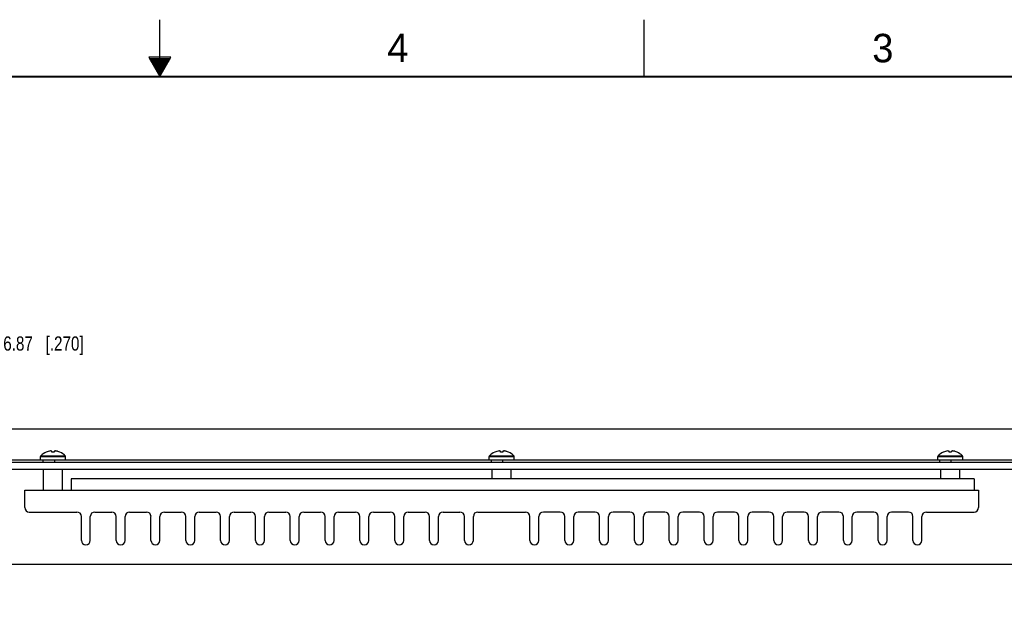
# Model space of a CAD drawing. Header units: inches. Extents: x 0 to 34, y 0 to 22.
# Tile 32 of 42: x 15.8 to 24.4, y 16.9 to 22. Entities that reach past the tile are written whole.
import ezdxf

# ---------------------------------------------------------------- set-up
doc = ezdxf.new("R2010")
doc.units = ezdxf.units.IN
doc.header["$LTSCALE"] = 1.87
doc.header["$MEASUREMENT"] = 0
doc.layers.get('0').update_dxf_attribs({"linetype": 'CONTINUOUS'})
doc.layers.add('02___PRT_ALL_AXES', color=7, linetype='CONTINUOUS')
doc.layers.add('DIMENSIONS', color=7, linetype='CONTINUOUS')
doc.styles.get("Standard").update_dxf_attribs({"font": 'txt', "width": 0.8})
doc.styles.add('TEXTSTYLE_2', font='txt')
doc.dimstyles.new('DIMSTYLE_1', dxfattribs={"dimtxt": 0.125, "dimasz": 0.18, "dimexe": 0.125, "dimexo": 0.0625, "dimgap": 0.0625, "dimtad": 0, "dimtih": 1, "dimtoh": 1, "dimzin": 0, "dimdsep": 46, "dimtxsty": 'STANDARD', "dimblk": '_FILLED', "dimblk1": '_FILLED', "dimblk2": '_FILLED', "dimcen": 0.09, "dimazin": 0, "dimtp": 0.01, "dimtm": 0.01, "dimtfac": 1, "dimtofl": 0, "dimtmove": 0, "dimatfit": 3, "dimldrblk": '_FILLED', "dimfxl": 1, "dimtolj": 1, "dimtzin": 0, "dimarcsym": 0})

# ---------------------------------------------------------------- blocks, each defined once
blk = doc.blocks.new('_FILLED')
at = {"color": 0, "linetype": 'BYBLOCK'}
blk.add_solid([(0, 0), (-1, 0.174), (-1, -0.174)], dxfattribs=at)
blk = doc.blocks.new('*D1')
at = {"layer": 'DIMENSIONS', "color": 2, "linetype": 'CONTINUOUS'}
for p, q in [((15.4446, 18.4076), (15.4446, 19.1576)), ((15.4446, 19.1576), (15.5621, 19.1576)), ((14.664, 18.4076), (15.5696, 18.4076)), ((15.4446, 18.1373), (15.4446, 17.7773))]:
    blk.add_line(p, q, dxfattribs=at)
at = {"layer": 'DIMENSIONS', "color": 2, "linetype": 'CONTINUOUS', "xscale": 0.18, "yscale": 0.18, "zscale": 0.18}
for p, rotation in [((15.4446, 18.4076), 270), ((15.4446, 18.1373), 90)]:
    blk.add_blockref('_FILLED', p, dxfattribs=dict(at, rotation=rotation))
at = {"layer": 'DIMENSIONS', "color": 2, "linetype": 'CONTINUOUS', "insert": (15.6246, 19.2201), "char_height": 0.125, "width": 1.125, "attachment_point": 1, "line_spacing_factor": 0.9}
blk.add_mtext('6.87{\\ftxt.shx;\\W1.000000;\\H0.125000; }[.270]', dxfattribs=at)
blk = doc.blocks.new('*D2')
at = {"layer": 'DIMENSIONS', "color": 2, "linetype": 'CONTINUOUS'}
for p, q in [((26.9322, 18.4076), (26.9322, 19.0354)), ((26.9322, 19.0354), (27.0497, 19.0354)), ((14.664, 18.4076), (27.0572, 18.4076)), ((26.0829, 18.2157), (27.0572, 18.2157)), ((26.9322, 18.2157), (26.9322, 17.8557))]:
    blk.add_line(p, q, dxfattribs=at)
at = {"layer": 'DIMENSIONS', "color": 2, "linetype": 'CONTINUOUS', "xscale": 0.18, "yscale": 0.18, "zscale": 0.18}
for p, rotation in [((26.9322, 18.4076), 270), ((26.9322, 18.2157), 90)]:
    blk.add_blockref('_FILLED', p, dxfattribs=dict(at, rotation=rotation))
at = {"layer": 'DIMENSIONS', "color": 2, "linetype": 'CONTINUOUS', "insert": (27.1122, 19.0979), "char_height": 0.125, "width": 1.125, "attachment_point": 1, "line_spacing_factor": 0.9}
blk.add_mtext('4.88{\\ftxt.shx;\\W1.000000;\\H0.125000; }[.192]', dxfattribs=at)
blk = doc.blocks.new('*D3')
at = {"layer": 'DIMENSIONS', "color": 2, "linetype": 'CONTINUOUS'}
for p, q in [((27.6822, 17.6113), (27.6822, 17.9713)), ((26.0526, 17.6113), (27.8072, 17.6113)), ((14.664, 17.2194), (27.8072, 17.2194)), ((27.6822, 17.2194), (27.6822, 16.8594))]:
    blk.add_line(p, q, dxfattribs=at)
at = {"layer": 'DIMENSIONS', "color": 2, "linetype": 'CONTINUOUS', "xscale": 0.18, "yscale": 0.18, "zscale": 0.18}
for p, rotation in [((27.6822, 17.6113), 270), ((27.6822, 17.2194), 90)]:
    blk.add_blockref('_FILLED', p, dxfattribs=dict(at, rotation=rotation))
at = {"layer": 'DIMENSIONS', "color": 2, "linetype": 'CONTINUOUS', "insert": (27.6822, 17.4778), "char_height": 0.125, "width": 1.125, "attachment_point": 2, "line_spacing_factor": 0.9}
blk.add_mtext('9.95{\\ftxt.shx;\\W1.000000;\\H0.125000; }[.392]', dxfattribs=at)
blk = doc.blocks.new('*D5')
at = {"layer": 'DIMENSIONS', "color": 2, "linetype": 'CONTINUOUS'}
for p, q in [((24.5459, 18.1373), (24.5459, 19.1576)), ((24.5459, 19.1576), (24.6634, 19.1576)), ((24.5459, 18.0533), (24.5459, 17.6933))]:
    blk.add_line(p, q, dxfattribs=at)
at = {"layer": 'DIMENSIONS', "color": 2, "linetype": 'CONTINUOUS', "xscale": 0.18, "yscale": 0.18, "zscale": 0.18}
for p, rotation in [((24.5459, 18.1373), 270), ((24.5459, 18.0533), 90)]:
    blk.add_blockref('_FILLED', p, dxfattribs=dict(at, rotation=rotation))
at = {"layer": 'DIMENSIONS', "color": 2, "linetype": 'CONTINUOUS', "insert": (24.7259, 19.2201), "char_height": 0.125, "width": 1.125, "attachment_point": 1, "line_spacing_factor": 0.9}
blk.add_mtext('2.13{\\ftxt.shx;\\W1.000000;\\H0.125000; }[.084]', dxfattribs=at)

msp = doc.modelspace()

# ---------------------------------------------------------------- linework, layer by layer
at = {"color": 2, "linetype": 'CONTINUOUS'}
for p, q in [((17, 21.5), (17, 22)), ((21.25, 22), (21.25, 21.5)), ((16.902, 21.6697), (17, 21.5)), ((17.098, 21.6697), (16.902, 21.6697)), ((16.9076, 21.66), (17.0924, 21.66)), ((16.9134, 21.65), (17.0866, 21.65)), ((16.9192, 21.64), (17.0808, 21.64)), ((16.925, 21.63), (17.0751, 21.63)), ((16.9307, 21.62), (17.0693, 21.62)), ((17, 21.5), (17.098, 21.6697)), ((16.9365, 21.61), (17.0635, 21.61)), ((16.9423, 21.6), (17.0578, 21.6)), ((16.9481, 21.59), (17.052, 21.59)), ((16.9538, 21.58), (17.0462, 21.58)), ((16.9596, 21.57), (17.0404, 21.57)), ((16.9654, 21.56), (17.0347, 21.56)), ((16.9712, 21.55), (17.0289, 21.55)), ((16.9769, 21.54), (17.0231, 21.54)), ((16.9827, 21.53), (17.0173, 21.53)), ((16.9885, 21.52), (17.0116, 21.52)), ((16.9942, 21.51), (17.0058, 21.51))]:
    msp.add_line(p, q, dxfattribs=at)
at = {"color": 7, "linetype": 'CONTINUOUS'}
for p, q in [((15.9526, 18.1373), (15.9526, 18.1653)), ((15.9526, 18.1653), (16.1716, 18.1653)), ((15.9554, 18.1722), (16.1688, 18.1722)), ((16.0012, 18.2039), (16.0011, 18.2042)), ((16.0526, 18.2042), (16.0526, 18.2109)), ((16.0526, 18.2039), (16.0526, 18.2042)), ((16.0716, 18.2109), (16.0716, 18.2042)), ((16.0716, 18.2042), (16.0716, 18.2039)), ((16.1229, 18.2039), (16.1224, 18.2042)), ((16.1231, 18.2042), (16.1229, 18.2039)), ((16.1716, 18.1373), (16.1716, 18.1653)), ((19.8926, 18.1373), (19.8926, 18.1653)), ((19.8926, 18.1653), (20.1116, 18.1653)), ((19.8954, 18.1722), (20.1088, 18.1722)), ((19.9412, 18.2039), (19.9411, 18.2042)), ((19.9926, 18.2042), (19.9926, 18.2109)), ((19.9926, 18.2039), (19.9926, 18.2042)), ((20.0116, 18.2109), (20.0116, 18.2042)), ((20.0116, 18.2042), (20.0116, 18.2039)), ((20.0629, 18.2039), (20.0624, 18.2042)), ((20.0631, 18.2042), (20.0629, 18.2039)), ((20.1116, 18.1373), (20.1116, 18.1653)), ((23.8326, 18.1653), (24.0516, 18.1653)), ((23.8326, 18.1373), (23.8326, 18.1653)), ((23.8354, 18.1722), (24.0488, 18.1722)), ((23.8812, 18.2039), (23.8811, 18.2042)), ((23.9326, 18.2042), (23.9326, 18.2109)), ((23.9326, 18.2039), (23.9326, 18.2042)), ((23.9516, 18.2109), (23.9516, 18.2042)), ((23.9516, 18.2042), (23.9516, 18.2039)), ((24.0029, 18.2039), (24.0024, 18.2042)), ((24.0031, 18.2042), (24.0029, 18.2039)), ((24.0516, 18.1373), (24.0516, 18.1653)), ((14.6474, 18.1373), (26.1822, 18.1373)), ((14.8378, 18.1153), (25.7252, 18.1153)), ((15.9725, 18.1373), (15.9725, 18.1153)), ((16.0739, 18.1373), (16.0739, 18.1153)), ((19.9095, 18.1373), (19.9095, 18.1153)), ((20.0109, 18.1373), (20.0109, 18.1153)), ((23.8465, 18.1373), (23.8465, 18.1153)), ((23.9479, 18.1373), (23.9479, 18.1153)), ((15.9791, 17.87), (15.9791, 18.0533)), ((16.1451, 17.87), (16.1451, 18.0533)), ((19.9191, 17.97), (19.9191, 18.0533)), ((20.0851, 17.97), (20.0851, 18.0533)), ((23.8591, 17.97), (23.8591, 18.0533)), ((24.0251, 17.97), (24.0251, 18.0533)), ((16.2222, 17.97), (16.2222, 17.87)), ((24.1513, 17.97), (16.2222, 17.97)), ((24.1513, 17.97), (24.1513, 17.87)), ((15.8135, 17.7176), (15.8135, 17.87)), ((15.8135, 17.87), (24.1907, 17.87)), ((24.1907, 17.87), (24.1907, 17.7176)), ((15.8529, 17.6783), (16.2713, 17.6783)), ((16.4288, 17.6783), (16.5771, 17.6783)), ((16.7346, 17.6783), (16.883, 17.6783)), ((17.0404, 17.6783), (17.1888, 17.6783)), ((17.3463, 17.6783), (17.4946, 17.6783)), ((17.6521, 17.6783), (17.8004, 17.6783)), ((17.9579, 17.6783), (18.1063, 17.6783)), ((18.2638, 17.6783), (18.4121, 17.6783)), ((18.5696, 17.6783), (18.7179, 17.6783)), ((18.8754, 17.6783), (19.0238, 17.6783)), ((19.1812, 17.6783), (19.3296, 17.6783)), ((19.4871, 17.6783), (19.6354, 17.6783)), ((19.7929, 17.6783), (20.2113, 17.6783)), ((20.5171, 17.6783), (20.3688, 17.6783)), ((20.823, 17.6783), (20.6746, 17.6783)), ((21.1288, 17.6783), (20.9804, 17.6783)), ((21.4346, 17.6783), (21.2863, 17.6783)), ((21.7404, 17.6783), (21.5921, 17.6783)), ((22.0463, 17.6783), (21.8979, 17.6783)), ((22.3521, 17.6783), (22.2038, 17.6783)), ((22.6579, 17.6783), (22.5096, 17.6783)), ((22.9638, 17.6783), (22.8154, 17.6783)), ((23.2696, 17.6783), (23.1212, 17.6783)), ((23.5754, 17.6783), (23.4271, 17.6783)), ((23.7329, 17.6783), (24.1513, 17.6783)), ((16.3107, 17.4295), (16.3107, 17.6389)), ((16.3894, 17.4295), (16.3894, 17.6389)), ((16.6165, 17.4295), (16.6165, 17.6389)), ((16.6952, 17.4295), (16.6952, 17.6389)), ((16.9223, 17.4295), (16.9223, 17.6389)), ((17.0011, 17.4295), (17.0011, 17.6389)), ((17.2282, 17.4295), (17.2282, 17.6389)), ((17.3069, 17.4295), (17.3069, 17.6389)), ((17.534, 17.4295), (17.534, 17.6389)), ((17.6127, 17.4295), (17.6127, 17.6389)), ((17.8398, 17.4295), (17.8398, 17.6389)), ((17.9186, 17.4295), (17.9186, 17.6389)), ((18.1456, 17.4295), (18.1456, 17.6389)), ((18.2244, 17.4295), (18.2244, 17.6389)), ((18.4515, 17.4295), (18.4515, 17.6389)), ((18.5302, 17.4295), (18.5302, 17.6389)), ((18.7573, 17.4295), (18.7573, 17.6389)), ((18.836, 17.4295), (18.836, 17.6389)), ((19.0631, 17.4295), (19.0631, 17.6389)), ((19.1419, 17.4295), (19.1419, 17.6389)), ((19.3689, 17.4295), (19.3689, 17.6389)), ((19.4477, 17.4295), (19.4477, 17.6389)), ((19.6748, 17.4295), (19.6748, 17.6389)), ((19.7535, 17.4295), (19.7535, 17.6389)), ((20.2507, 17.4295), (20.2507, 17.6389)), ((20.3294, 17.4295), (20.3294, 17.6389)), ((20.5565, 17.4295), (20.5565, 17.6389)), ((20.6352, 17.4295), (20.6352, 17.6389)), ((20.8623, 17.4295), (20.8623, 17.6389)), ((20.9411, 17.4295), (20.9411, 17.6389)), ((21.1682, 17.4295), (21.1682, 17.6389)), ((21.2469, 17.4295), (21.2469, 17.6389)), ((21.474, 17.4295), (21.474, 17.6389)), ((21.5527, 17.4295), (21.5527, 17.6389)), ((21.7798, 17.4295), (21.7798, 17.6389)), ((21.8586, 17.4295), (21.8586, 17.6389)), ((22.0856, 17.4295), (22.0856, 17.6389)), ((22.1644, 17.4295), (22.1644, 17.6389)), ((22.3915, 17.4295), (22.3915, 17.6389)), ((22.4702, 17.4295), (22.4702, 17.6389)), ((22.6973, 17.4295), (22.6973, 17.6389)), ((22.776, 17.4295), (22.776, 17.6389)), ((23.0031, 17.4295), (23.0031, 17.6389)), ((23.0819, 17.4295), (23.0819, 17.6389)), ((23.3089, 17.4295), (23.3089, 17.6389)), ((23.3877, 17.4295), (23.3877, 17.6389)), ((23.6148, 17.4295), (23.6148, 17.6389)), ((23.6935, 17.4295), (23.6935, 17.6389))]:
    msp.add_line(p, q, dxfattribs=at)
at = {"color": 7, "linetype": 'CONTINUOUS', "const_width": 0.02}
msp.add_lwpolyline([(33.5, 21.5), (0.5, 21.5)], dxfattribs=at)
at = {"color": 7, "linetype": 'CONTINUOUS'}
for centre, radius, start, end in [((15.9626, 18.1653), 0.01, 135.77024, 180), ((16.0621, 18.0684), 0.1489, 114.19106, 135.77024), ((16.0621, 18.0676), 0.1493, 113.80055, 114.05105), ((16.0621, 18.0684), 0.1486, 106.42263, 113.9292), ((16.0476, 18.1038), 0.1105, 93.56718, 104.39562), ((16.0367, 18.177), 0.0374, 80.26728, 83.85777), ((16.0365, 18.1761), 0.0383, 76.70669, 80.25805), ((16.0362, 18.1749), 0.0396, 73.19716, 76.69525), ((16.0357, 18.1732), 0.0413, 69.67231, 73.18289), ((16.035, 18.1712), 0.0434, 66.05778, 69.65418), ((16.0621, 18.0344), 0.1698, 91.07111, 93.1988), ((16.0621, 18.0344), 0.1698, 88.9289, 91.0711), ((16.0621, 18.0344), 0.1698, 86.8012, 88.92889), ((16.0891, 18.1716), 0.043, 110.32916, 113.95888), ((16.0884, 18.1735), 0.0409, 106.80385, 110.34095), ((16.0879, 18.1751), 0.0393, 103.2941, 106.81348), ((16.0876, 18.1763), 0.0381, 99.73358, 103.30168), ((16.0875, 18.1771), 0.0372, 96.13633, 99.73862), ((16.0767, 18.1046), 0.1098, 83.6643, 86.44858), ((16.0766, 18.1041), 0.1103, 80.97922, 83.66304), ((16.0765, 18.1035), 0.1109, 78.33398, 80.97776), ((16.0764, 18.1027), 0.1117, 75.62615, 78.33198), ((16.0621, 18.0684), 0.1486, 66.0708, 73.57737), ((16.0621, 18.0684), 0.1489, 44.22976, 65.80894), ((16.1616, 18.1653), 0.01, 0, 44.22976), ((19.9026, 18.1653), 0.01, 135.77024, 180), ((20.0021, 18.0684), 0.1489, 114.19106, 135.77024), ((20.0021, 18.0676), 0.1493, 113.80055, 114.05105), ((20.0021, 18.0684), 0.1486, 106.42263, 113.9292), ((19.9876, 18.1038), 0.1105, 93.56718, 104.39562), ((19.9767, 18.177), 0.0374, 80.26728, 83.85777), ((19.9765, 18.1761), 0.0383, 76.70669, 80.25805), ((19.9762, 18.1749), 0.0396, 73.19716, 76.69525), ((19.9757, 18.1732), 0.0413, 69.67231, 73.18289), ((19.975, 18.1712), 0.0434, 66.05778, 69.65418), ((20.0021, 18.0344), 0.1698, 91.07111, 93.1988), ((20.0021, 18.0344), 0.1698, 88.9289, 91.0711), ((20.0021, 18.0344), 0.1698, 86.8012, 88.92889), ((20.0291, 18.1716), 0.043, 110.32916, 113.95888), ((20.0284, 18.1735), 0.0409, 106.80385, 110.34095), ((20.0279, 18.1751), 0.0393, 103.2941, 106.81348), ((20.0276, 18.1763), 0.0381, 99.73358, 103.30168), ((20.0275, 18.1771), 0.0372, 96.13633, 99.73862), ((20.0167, 18.1046), 0.1098, 83.6643, 86.44858), ((20.0166, 18.1041), 0.1103, 80.97922, 83.66304), ((20.0165, 18.1035), 0.1109, 78.33398, 80.97776), ((20.0164, 18.1027), 0.1117, 75.62615, 78.33198), ((20.0021, 18.0684), 0.1486, 66.0708, 73.57737), ((20.0021, 18.0684), 0.1489, 44.22976, 65.80894), ((20.1016, 18.1653), 0.01, 0, 44.22976), ((23.8426, 18.1653), 0.01, 135.77024, 180), ((23.9421, 18.0684), 0.1489, 114.19106, 135.77024), ((23.9421, 18.0676), 0.1493, 113.80055, 114.05105), ((23.9421, 18.0684), 0.1486, 106.42263, 113.9292), ((23.9276, 18.1038), 0.1105, 93.56718, 104.39562), ((23.9167, 18.177), 0.0374, 80.26728, 83.85777), ((23.9165, 18.1761), 0.0383, 76.70669, 80.25805), ((23.9162, 18.1749), 0.0396, 73.19716, 76.69525), ((23.9157, 18.1732), 0.0413, 69.67231, 73.18289), ((23.915, 18.1712), 0.0434, 66.05778, 69.65418), ((23.9421, 18.0344), 0.1698, 91.07111, 93.1988), ((23.9421, 18.0344), 0.1698, 88.9289, 91.0711), ((23.9421, 18.0344), 0.1698, 86.8012, 88.92889), ((23.9691, 18.1716), 0.043, 110.32916, 113.95888), ((23.9684, 18.1735), 0.0409, 106.80385, 110.34095), ((23.9679, 18.1751), 0.0393, 103.2941, 106.81348), ((23.9676, 18.1763), 0.0381, 99.73358, 103.30168), ((23.9675, 18.1771), 0.0372, 96.13633, 99.73862), ((23.9567, 18.1046), 0.1098, 83.6643, 86.44858), ((23.9566, 18.1041), 0.1103, 80.97922, 83.66304), ((23.9565, 18.1035), 0.1109, 78.33398, 80.97776), ((23.9564, 18.1027), 0.1117, 75.62615, 78.33198), ((23.9421, 18.0684), 0.1486, 66.0708, 73.57737), ((23.9421, 18.0684), 0.1489, 44.22976, 65.80894), ((24.0416, 18.1653), 0.01, 0, 44.22976), ((15.8529, 17.7176), 0.0394, 180, 270), ((16.2713, 17.6389), 0.0394, 0, 90), ((16.4288, 17.6389), 0.0394, 90, 180), ((16.5771, 17.6389), 0.0394, 0, 90), ((16.7346, 17.6389), 0.0394, 90, 180), ((16.883, 17.6389), 0.0394, 0, 90), ((17.0404, 17.6389), 0.0394, 90, 180), ((17.1888, 17.6389), 0.0394, 0, 90), ((17.3463, 17.6389), 0.0394, 90, 180), ((17.4946, 17.6389), 0.0394, 0, 90), ((17.6521, 17.6389), 0.0394, 90, 180), ((17.8004, 17.6389), 0.0394, 0, 90), ((17.9579, 17.6389), 0.0394, 90, 180), ((18.1063, 17.6389), 0.0394, 0, 90), ((18.2638, 17.6389), 0.0394, 90, 180), ((18.4121, 17.6389), 0.0394, 0, 90), ((18.5696, 17.6389), 0.0394, 90, 180), ((18.7179, 17.6389), 0.0394, 0, 90), ((18.8754, 17.6389), 0.0394, 90, 180), ((19.0238, 17.6389), 0.0394, 0, 90), ((19.1812, 17.6389), 0.0394, 90, 180), ((19.3296, 17.6389), 0.0394, 0, 90), ((19.4871, 17.6389), 0.0394, 90, 180), ((19.6354, 17.6389), 0.0394, 0, 90), ((19.7929, 17.6389), 0.0394, 90, 180), ((20.2113, 17.6389), 0.0394, 0, 90), ((20.3688, 17.6389), 0.0394, 90, 180), ((20.5171, 17.6389), 0.0394, 0, 90), ((20.6746, 17.6389), 0.0394, 90, 180), ((20.823, 17.6389), 0.0394, 0, 90), ((20.9804, 17.6389), 0.0394, 90, 180), ((21.1288, 17.6389), 0.0394, 0, 90), ((21.2863, 17.6389), 0.0394, 90, 180), ((21.4346, 17.6389), 0.0394, 0, 90), ((21.5921, 17.6389), 0.0394, 90, 180), ((21.7404, 17.6389), 0.0394, 0, 90), ((21.8979, 17.6389), 0.0394, 90, 180), ((22.0463, 17.6389), 0.0394, 0, 90), ((22.2038, 17.6389), 0.0394, 90, 180), ((22.3521, 17.6389), 0.0394, 0, 90), ((22.5096, 17.6389), 0.0394, 90, 180), ((22.6579, 17.6389), 0.0394, 0, 90), ((22.8154, 17.6389), 0.0394, 90, 180), ((22.9638, 17.6389), 0.0394, 0, 90), ((23.1212, 17.6389), 0.0394, 90, 180), ((23.2696, 17.6389), 0.0394, 0, 90), ((23.4271, 17.6389), 0.0394, 90, 180), ((23.5754, 17.6389), 0.0394, 0, 90), ((23.7329, 17.6389), 0.0394, 90, 180), ((24.1513, 17.7176), 0.0394, 270, 360), ((16.35, 17.4295), 0.0394, 180, 360), ((16.6559, 17.4295), 0.0394, 180, 360), ((16.9617, 17.4295), 0.0394, 180, 360), ((17.2675, 17.4295), 0.0394, 180, 360), ((17.5734, 17.4295), 0.0394, 180, 360), ((17.8792, 17.4295), 0.0394, 180, 360), ((18.185, 17.4295), 0.0394, 180, 360), ((18.4908, 17.4295), 0.0394, 180, 360), ((18.7967, 17.4295), 0.0394, 180, 360), ((19.1025, 17.4295), 0.0394, 180, 360), ((19.4083, 17.4295), 0.0394, 180, 360), ((19.7141, 17.4295), 0.0394, 180, 360), ((20.29, 17.4295), 0.0394, 180, 360), ((20.5959, 17.4295), 0.0394, 180, 360), ((20.9017, 17.4295), 0.0394, 180, 360), ((21.2075, 17.4295), 0.0394, 180, 360), ((21.5134, 17.4295), 0.0394, 180, 360), ((21.8192, 17.4295), 0.0394, 180, 360), ((22.125, 17.4295), 0.0394, 180, 360), ((22.4308, 17.4295), 0.0394, 180, 360), ((22.7367, 17.4295), 0.0394, 180, 360), ((23.0425, 17.4295), 0.0394, 180, 360), ((23.3483, 17.4295), 0.0394, 180, 360), ((23.6541, 17.4295), 0.0394, 180, 360)]:
    msp.add_arc(centre, radius, start, end, dxfattribs=at)
at = {"layer": '02___PRT_ALL_AXES', "color": 7, "linetype": 'CONTINUOUS'}
msp.add_line((14.8295, 18.0533), (25.6464, 18.0533), dxfattribs=at)

# ---------------------------------------------------------------- texts
at = {"color": 2, "linetype": 'CONTINUOUS', "char_height": 0.25, "width": 0.25, "attachment_point": 1, "line_spacing_factor": 0.9, "style": 'TEXTSTYLE_2'}
for s, insert in [('3', (23.257, 21.8759)), ('4', (18.9977, 21.8777))]:
    msp.add_mtext(s, dxfattribs=dict(at, insert=insert))

# ---------------------------------------------------------------- dimensions: what is measured, and where the dimension line sits
at = {"layer": 'DIMENSIONS', "color": 2, "linetype": 'CONTINUOUS'}
for base, p1, p2, angle, picture, middle in [((15.4446, 18.1373), (14.6015, 18.4076), (14.8693, 18.1373), 270, '*D1', (16.1871, 19.1576)), ((24.5459, 18.1373), (25.6464, 18.0533), (23.9479, 18.1373), 90, '*D5', (25.2884, 19.1576)), ((26.9322, 18.2157), (14.6015, 18.4076), (26.0204, 18.2157), 270, '*D2', (27.6747, 19.0354)), ((27.6822, 17.6113), (14.6015, 17.2194), (25.9901, 17.6113), 90, '*D3', (27.6822, 17.4153))]:
    dim = msp.add_linear_dim(base=base, p1=p1, p2=p2, angle=angle, dimstyle='DIMSTYLE_1', dxfattribs=at)
    dim.commit()
    dim.dimension.update_dxf_attribs({"geometry": picture, "text_midpoint": middle, "dimtype": 160})

doc.saveas('drawing.dxf')
